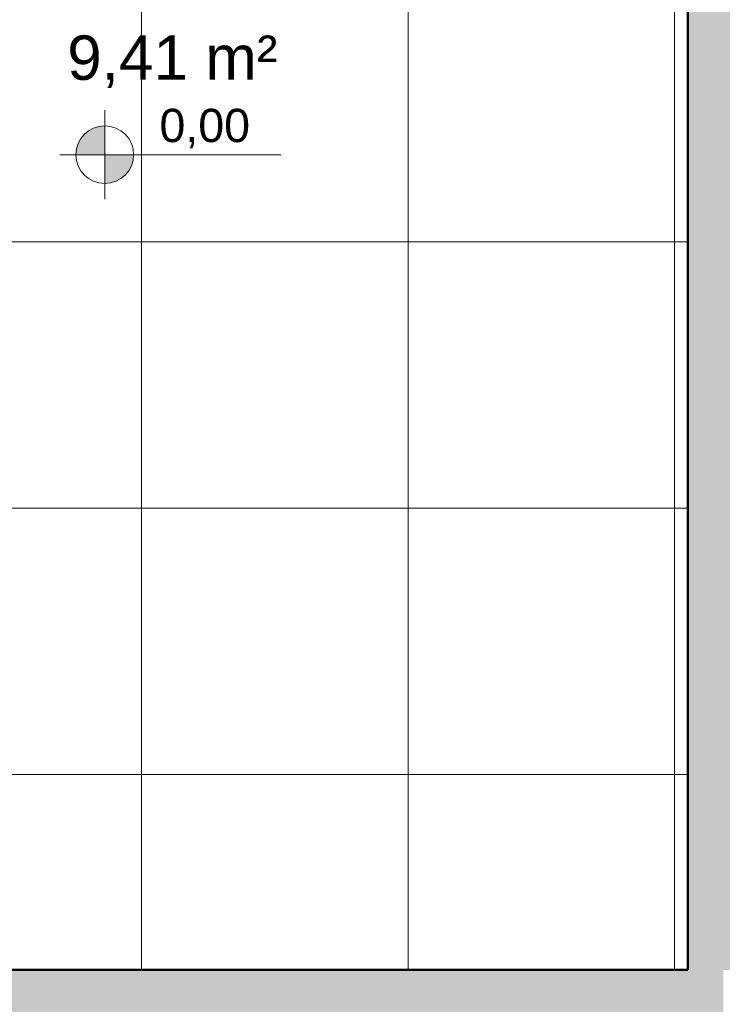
# Model space of a CAD drawing. Header units: metres. Extents: x -10.5 to 2.8, y -19.6 to -9.4.
# Tile 21 of 35: x -2.3 to -0.7, y -15.4 to -13.2. Entities that reach past the tile are written whole.
import ezdxf

# ---------------------------------------------------------------- set-up
doc = ezdxf.new("R2010")
doc.units = ezdxf.units.M
for name, color, linetype, lineweight in [('A-AREA-IDEN', 7, 'Continuous', 9), ('A-FLOR-PATT', 7, 'Continuous', 5), ('A-WALL-PATT', 7, 'Continuous', 5), ('G-ANNO-DIMS', 7, 'Continuous', 9), ('I-WALL', 7, 'Continuous', 5)]:
    doc.layers.add(name, color=color, linetype=linetype, lineweight=lineweight)
doc.styles.add('Arial', font='arial.ttf', dxfattribs={"height": 0.1})
doc.styles.add('Arial_1', font='arial.ttf', dxfattribs={"height": 0.075})

# ---------------------------------------------------------------- blocks, each defined once
blk = doc.blocks.new('Elevações de ponto - Cota de elevação - planta-402364-NIVEL TERREO')
at = {"layer": 'G-ANNO-DIMS'}
h = blk.add_hatch(color=256, dxfattribs=at)
edge = h.paths.add_edge_path()
edge.add_line((-0.002, 0.0013), (-0.002, 0))
edge.add_line((-0.002, 0), (-0.0033, 0))
edge.add_arc((-0.002, 0), 0.0013, 90, 180, ccw=False)
h = blk.add_hatch(color=256, dxfattribs=at)
edge = h.paths.add_edge_path()
edge.add_arc((-0.002, 0), 0.0013, -90, 0, ccw=False)
edge.add_line((-0.002, -0.0013), (-0.002, 0))
edge.add_line((-0.002, 0), (-0.0007, 0))
for p, q in [((-0.002, -0.002), (-0.002, 0.002)), ((-0.002, 0.0013), (-0.002, 0)), ((-0.00403, 0), (0.005929, 0)), ((-0.002, 0), (-0.0033, 0)), ((-0.002, -0.0013), (-0.002, 0)), ((-0.002, 0), (-0.0007, 0))]:
    blk.add_line(p, q, dxfattribs=at)
blk.add_circle((-0.002, 0), 0.0013, dxfattribs=at)
for start, end in [(360, 90), (180, 270)]:
    blk.add_arc((-0.002, 0), 0.0013, start, end, dxfattribs=at)

msp = doc.modelspace()

# ---------------------------------------------------------------- hatches: boundary and pattern name
at = {"layer": 'A-FLOR-PATT', "true_color": 0x787878}
h = msp.add_hatch(dxfattribs=at)
h.set_pattern_fill('FP_8', color=8, style=0, pattern_type=2)
h.set_pattern_definition([(0, (-2.654, -16.075), (0, 0.6), []), (90, (-2.654, -16.075), (-0.6, 4e-17), [])])
h.paths.add_polyline_path([(0.3464, -18.075), (0.3464, -15.475), (-3.3837, -15.475), (-3.3834, -15.235), (-3.2629, -15.235), (-3.2629, -15.255), (-3.2237, -15.255), (-3.2237, -15.315), (-0.8236, -15.315), (-0.8236, -11.395), (-3.2237, -11.395), (-3.2237, -14.375), (-3.2537, -14.375), (-3.2537, -14.395), (-3.3837, -14.395), (-3.3837, -14.275), (-4.9836, -14.275), (-4.9836, -14.395), (-5.1136, -14.395), (-5.1136, -14.375), (-5.1436, -14.375), (-5.1436, -11.395), (-7.5437, -11.395), (-7.5437, -15.315), (-5.1436, -15.315), (-5.1436, -15.255), (-5.1043, -15.255), (-5.1043, -15.235), (-4.9836, -15.235), (-4.9836, -15.475), (-6.0136, -15.475), (-6.0136, -18.075), (-5.2136, -18.075), (-5.2136, -17.575), (-4.0136, -17.575), (-4.0136, -18.075), (-3.2137, -18.075), (-3.2137, -17.275), (-3.2337, -17.275), (-3.2337, -16.405), (-2.8637, -16.405), (-2.8637, -18.075), (0.0728, -18.075)])
h.paths.add_polyline_path([(-4.6136, -17.7955), (-4.6084, -17.7948), (-4.6036, -17.7928), (-4.5985, -17.7885), (-4.5963, -17.7855), (-4.5943, -17.7807), (-4.5936, -17.7755), (-4.5943, -17.7703), (-4.5963, -17.7655), (-4.5994, -17.7614), (-4.6036, -17.7582), (-4.6084, -17.7562), (-4.6136, -17.7555), (-4.6188, -17.7562), (-4.6236, -17.7582), (-4.6277, -17.7614), (-4.6309, -17.7655), (-4.6329, -17.7703), (-4.6336, -17.7755), (-4.6321, -17.7826), (-4.6309, -17.7855), (-4.6263, -17.7907), (-4.6233, -17.7929), (-4.6188, -17.7948), (-4.6158, -17.7952)])
h.paths.add_polyline_path([(-5.8632, -15.2918), (-5.906, -15.2904), (-5.9477, -15.2803), (-5.9477, -15.2439), (-5.9577, -15.2439), (-5.9577, -15.2339), (-5.9977, -15.2339), (-5.9977, -15.1939), (-5.9579, -15.1939), (-5.9579, -15.1839), (-5.9479, -15.1839), (-5.9479, -15.1486), (-5.9062, -15.1386), (-5.861, -15.1376), (-5.8211, -15.1445), (-5.8279, -15.1639), (-5.8633, -15.158), (-5.8947, -15.158), (-5.9279, -15.1639), (-5.9279, -15.1839), (-5.9179, -15.1839), (-5.9179, -15.1939), (-5.1133, -15.1939), (-5.1133, -15.2339), (-5.9177, -15.2339), (-5.9177, -15.2439), (-5.9277, -15.2439), (-5.9277, -15.265), (-5.8946, -15.271), (-5.8609, -15.271), (-5.8277, -15.265), (-5.8209, -15.2845), (-5.8609, -15.2914)])
h.paths.add_polyline_path([(-2.5041, -15.2918), (-2.5464, -15.2845), (-2.5396, -15.265), (-2.5041, -15.271), (-2.4727, -15.271), (-2.4396, -15.265), (-2.4396, -15.2439), (-2.4496, -15.2439), (-2.4496, -15.2339), (-3.254, -15.2339), (-3.254, -15.1939), (-2.4494, -15.1939), (-2.4494, -15.1839), (-2.4394, -15.1839), (-2.4394, -15.1639), (-2.4726, -15.158), (-2.5062, -15.158), (-2.5394, -15.1639), (-2.5462, -15.1445), (-2.504, -15.1372), (-2.4611, -15.1386), (-2.4194, -15.1486), (-2.4194, -15.1839), (-2.4094, -15.1839), (-2.4094, -15.1939), (-2.3696, -15.1939), (-2.3696, -15.2339), (-2.4096, -15.2339), (-2.4096, -15.2439), (-2.4196, -15.2439), (-2.4196, -15.2803), (-2.4612, -15.2904), (-2.4727, -15.2908)])
at = {"layer": 'A-WALL-PATT', "true_color": 0x808080}
for points in [[(-0.7436, -15.315), (-0.6636, -15.315), (-0.6636, -11.235), (-0.8236, -11.235), (-0.8236, -15.315)], [(-3.3837, -15.475), (-0.7436, -15.475), (-0.7436, -15.315), (-3.3837, -15.315)]]:
    msp.add_hatch(color=8, dxfattribs=at).paths.add_polyline_path(points)

# ---------------------------------------------------------------- linework, layer by layer
at = {"layer": 'I-WALL', "lineweight": 50}
for p, q in [((-0.8236, -11.395), (-0.8236, -15.315)), ((-0.8236, -15.315), (-3.2237, -15.315))]:
    msp.add_line(p, q, dxfattribs=at)

# ---------------------------------------------------------------- block references
at = {"layer": 'G-ANNO-DIMS', "xscale": 49.99999999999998, "yscale": 49.99999999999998, "zscale": 49.99999999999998}
msp.add_blockref('Elevações de ponto - Cota de elevação - planta-402364-NIVEL TERREO', (-2.0365, -13.4782), dxfattribs=at)

# ---------------------------------------------------------------- texts
at = {"layer": 'A-AREA-IDEN', "insert": (-2.221, -13.2095), "char_height": 0.1, "width": 0.585232, "attachment_point": 1, "style": 'Arial'}
msp.add_mtext('9,41 m²', dxfattribs=at)
at = {"layer": 'G-ANNO-DIMS', "lineweight": 18, "insert": (-2.0133, -13.3748), "char_height": 0.075, "width": 0.244244, "attachment_point": 1, "line_spacing_factor": 0.941778, "style": 'Arial_1'}
msp.add_mtext('0,00', dxfattribs=at)

doc.saveas('drawing.dxf')
